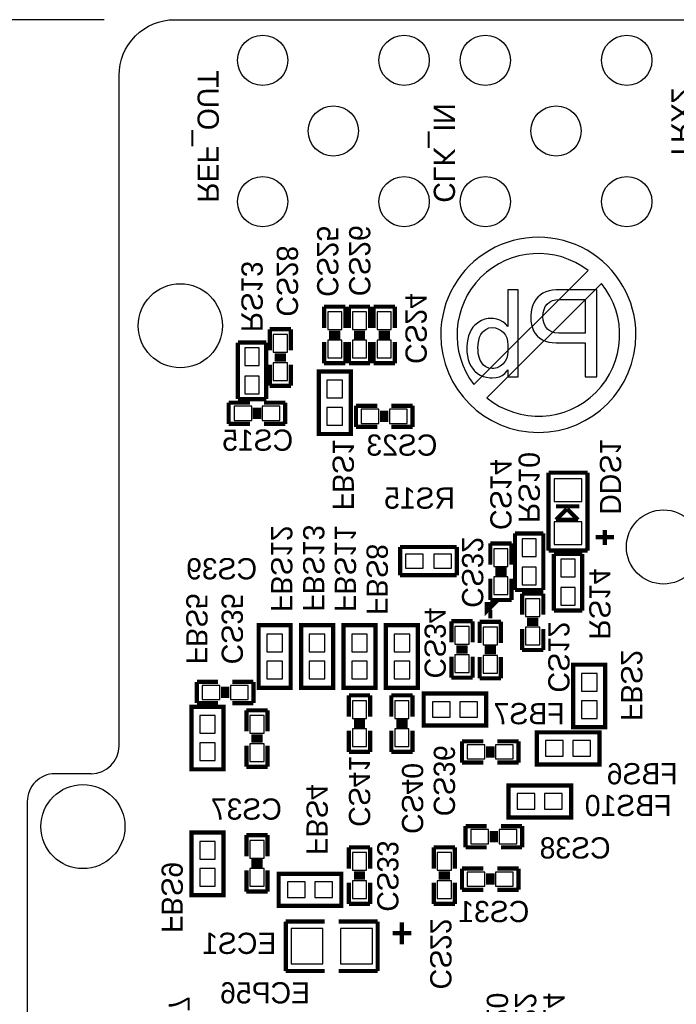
# Model space of a CAD drawing. Extents: x -70 to 514, y -134 to 276.
# Tile 7 of 18: x 0 to 23, y 47 to 83. Entities that reach past the tile are written whole.
import ezdxf
from ezdxf.enums import TextEntityAlignment as Align

# ---------------------------------------------------------------- set-up
doc = ezdxf.new("R2010")
doc.units = 0
for name, color, linetype in [('BOARD_GEOMETRY_DIMENSION', 2, 'CONTINUOUS'), ('BOARD_GEOMETRY_OUTLINE', 3, 'CONTINUOUS'), ('BOARD_GEOMETRY_SILKSCREEN_B', 1, 'CONTINUOUS'), ('PACKAGE_GEOMETRY_SILKSCREEN_B', 4, 'CONTINUOUS'), ('PIN_B', 5, 'CONTINUOUS'), ('REF_DES_SILKSCREEN_B', 6, 'CONTINUOUS')]:
    doc.layers.add(name, color=color, linetype=linetype)

msp = doc.modelspace()

# ---------------------------------------------------------------- linework, layer by layer
at = {"layer": 'BOARD_GEOMETRY_DIMENSION'}
msp.add_lwpolyline([(2.759964, 82.598768), (-22.86, 82.598768)], dxfattribs=at)
at = {"layer": 'BOARD_GEOMETRY_OUTLINE'}
for points in [[(3.299968, 74.295), (3.299968, 80.598772, -0.414214), (5.299964, 82.598768), (62.29985, 82.598768, -0.414214), (64.299846, 80.598772), (64.299846, 72.098662)], [(2.29997, 55.498746, 0.414195), (3.299968, 56.498744)], [(2.302002, 55.498746), (0.999998, 55.498746, 0.414214), (0, 54.498748), (0, 25.598628)]]:
    msp.add_lwpolyline(points, format="xyb", dxfattribs=at)
msp.add_lwpolyline([(3.299968, 56.498744), (3.299968, 74.295)], dxfattribs=at)
at = {"layer": 'BOARD_GEOMETRY_SILKSCREEN_B'}
for points in [[(21.870924, 71.272654, 1), (14.857222, 71.272502, 1)], [(20.15109, 73.585578, 0.879905), (16.051276, 69.48551)], [(16.514318, 69.009514, 0.904472), (20.627086, 73.122282)]]:
    msp.add_lwpolyline(points, format="xyb", close=True, dxfattribs=at)
for points in [[(16.086074, 69.964808), (16.175736, 69.887084), (16.275558, 69.8246), (16.384524, 69.778372), (16.502634, 69.746876), (16.63065, 69.730874), (16.706342, 69.727826), (16.842486, 69.736716), (16.963644, 69.765164), (17.068546, 69.812408), (17.159478, 69.878194), (17.234916, 69.962776), (17.271238, 70.020434), (17.271238, 69.764148), (17.63649, 69.764148), (17.63649, 72.884538), (17.271238, 72.884538), (17.271238, 71.57085), (17.182592, 71.666608), (17.08658, 71.743316), (16.982694, 71.800974), (16.872712, 71.840344), (16.755872, 71.86041), (16.688308, 71.862442), (16.55699, 71.854314), (16.436086, 71.830184), (16.323056, 71.789798), (16.21917, 71.73341), (16.123412, 71.660766), (16.086074, 71.62546), (16.01216, 71.542656), (15.949676, 71.449946), (15.897352, 71.347838), (15.85595, 71.23684), (15.825724, 71.116952), (15.804388, 70.98792), (15.795244, 70.848474), (15.794482, 70.78599), (15.799562, 70.645782), (15.815564, 70.513702), (15.843758, 70.390512), (15.882112, 70.276466), (15.931642, 70.171564), (15.992094, 70.075806), (16.062706, 69.988938)], [(18.2499, 71.318628), (18.319496, 71.234046), (18.329656, 71.223886), (18.414238, 71.151242), (18.51025, 71.091806), (18.617184, 71.04634), (18.736056, 71.013066), (18.865342, 70.993762), (19.004534, 70.986904), (20.043648, 70.986904), (20.043648, 69.764148), (20.463256, 69.764148), (20.463256, 72.884538), (19.004534, 72.884538), (18.8722, 72.877426), (18.749264, 72.855074), (18.633186, 72.818752), (18.527268, 72.767444), (18.428462, 72.700896), (18.34769, 72.629268), (18.273014, 72.543416), (18.211546, 72.447404), (18.163032, 72.34174), (18.12671, 72.225662), (18.103596, 72.099424), (18.09242, 71.96328), (18.09242, 71.918068), (18.098516, 71.774558), (18.117566, 71.643494), (18.149062, 71.523606), (18.193512, 71.415656)], [(19.095212, 72.538336), (20.043648, 72.538336), (20.043648, 71.333868), (19.095212, 71.333868), (18.9611, 71.345044), (18.844006, 71.379334), (18.743168, 71.436738), (18.693892, 71.480172), (18.620994, 71.57085), (18.56867, 71.675752), (18.538444, 71.795894), (18.530316, 71.918068), (18.53946, 72.06234), (18.566638, 72.186292), (18.612104, 72.290178), (18.675604, 72.373998), (18.76933, 72.44969), (18.875248, 72.502014), (18.994374, 72.531224)], [(16.706342, 71.534528), (16.82242, 71.52132), (16.932402, 71.481188), (17.037304, 71.413624), (17.1069, 71.352156), (17.178528, 71.263256), (17.229074, 71.15937), (17.260316, 71.039228), (17.271238, 70.9041), (17.271238, 70.677024), (17.260316, 70.549008), (17.228058, 70.431914), (17.174464, 70.325996), (17.098772, 70.230238), (17.088612, 70.220078), (16.990822, 70.140576), (16.882872, 70.085966), (16.765778, 70.05955), (16.706342, 70.056756), (16.583152, 70.072758), (16.47444, 70.121272), (16.3957, 70.183756), (16.32712, 70.26656), (16.273526, 70.36435), (16.23314, 70.475348), (16.206978, 70.601332), (16.195802, 70.740524), (16.194786, 70.78599), (16.201898, 70.937374), (16.222218, 71.071486), (16.254476, 71.18858), (16.300704, 71.288402), (16.360394, 71.37019), (16.377412, 71.388224), (16.478504, 71.468996), (16.587216, 71.518526), (16.705326, 71.534528)]]:
    msp.add_lwpolyline(points, close=True, dxfattribs=at)
at = {"layer": 'BOARD_GEOMETRY_SILKSCREEN_B', "const_width": 0.1524}
msp.add_lwpolyline([(16.637, 61.087), (16.637, 61.341), (16.51, 61.468), (16.51, 61.341), (16.764, 61.595), (16.51, 61.595), (16.51, 61.468)], dxfattribs=at)
at = {"layer": 'PACKAGE_GEOMETRY_SILKSCREEN_B', "const_width": 0.1524}
for points in [[(11.43, 72.284844), (10.668, 72.284844)], [(10.668, 72.284844), (10.668, 71.522844)], [(11.43, 71.522844), (11.43, 72.284844)], [(12.319, 72.284844), (11.557, 72.284844)], [(11.557, 72.284844), (11.557, 71.522844)], [(12.319, 71.522844), (12.319, 72.284844)], [(13.208, 72.284844), (12.446, 72.284844)], [(12.446, 72.284844), (12.446, 71.522844)], [(13.208, 71.522844), (13.208, 72.284844)], [(9.4742, 71.4756), (8.7122, 71.4756)], [(8.7122, 71.4756), (8.7122, 70.7136)], [(9.4742, 70.7136), (9.4742, 71.4756)], [(11.2522, 71.345044), (10.8458, 71.345044)], [(11.2522, 71.192644), (10.8458, 71.192644)], [(12.1412, 71.345044), (11.7348, 71.345044)], [(12.1412, 71.192644), (11.7348, 71.192644)], [(13.0302, 71.345044), (12.6238, 71.345044)], [(13.0302, 71.192644), (12.6238, 71.192644)], [(7.5692, 70.993), (8.5852, 70.993)], [(7.5692, 68.961), (7.5692, 70.993)], [(8.5852, 70.993), (8.5852, 68.961)], [(10.668, 71.014844), (10.668, 70.252844)], [(11.43, 70.252844), (11.43, 71.014844)], [(11.557, 71.014844), (11.557, 70.252844)], [(12.319, 70.252844), (12.319, 71.014844)], [(12.446, 71.014844), (12.446, 70.252844)], [(13.208, 70.252844), (13.208, 71.014844)], [(8.89, 70.5358), (9.2964, 70.5358)], [(8.89, 70.3834), (9.2964, 70.3834)], [(8.7122, 70.2056), (8.7122, 69.4436)], [(9.4742, 69.4436), (9.4742, 70.2056)], [(10.668, 70.252844), (11.43, 70.252844)], [(11.557, 70.252844), (12.319, 70.252844)], [(12.446, 70.252844), (13.208, 70.252844)], [(10.473944, 69.958966), (10.473944, 67.709034), (11.624056, 67.709034), (11.624056, 69.958966), (10.473944, 69.958966)], [(8.7122, 69.4436), (9.4742, 69.4436)], [(8.5852, 68.961), (7.5692, 68.961)], [(8.001, 68.834), (7.239, 68.834)], [(7.239, 68.834), (7.239, 68.072)], [(8.1788, 68.2498), (8.1788, 68.6562)], [(8.3312, 68.2498), (8.3312, 68.6562)], [(9.271, 68.834), (8.509, 68.834)], [(9.271, 68.072), (9.271, 68.834)], [(12.573, 68.725034), (11.811, 68.725034)], [(11.811, 68.725034), (11.811, 67.963034)], [(13.843, 68.725034), (13.081, 68.725034)], [(13.843, 67.963034), (13.843, 68.725034)], [(12.7508, 68.140834), (12.7508, 68.547234)], [(12.9032, 68.140834), (12.9032, 68.547234)], [(7.239, 68.072), (8.001, 68.072)], [(8.509, 68.072), (9.271, 68.072)], [(11.811, 67.963034), (12.573, 67.963034)], [(13.081, 67.963034), (13.843, 67.963034)], [(18.730976, 63.518796), (18.730976, 66.318638)], [(18.730976, 66.318638), (20.131024, 66.318638)], [(20.131024, 66.318638), (20.131024, 63.518796)], [(19.8374, 65.108836), (18.9992, 65.108836)], [(18.9992, 64.626236), (19.3802, 65.007236)], [(19.3802, 65.007236), (19.4056, 65.007236)], [(19.4056, 65.007236), (19.7866, 64.626236)], [(19.7866, 64.626236), (18.9992, 64.626236)], [(17.526, 64.135), (18.542, 64.135)], [(17.526, 62.103), (17.526, 64.135)], [(18.542, 64.135), (18.542, 62.103)], [(21.082, 64.004444), (20.4216, 64.004444)], [(20.7518, 63.725044), (20.7518, 64.258444)], [(13.3985, 62.632844), (13.3985, 63.648844)], [(13.3985, 63.648844), (15.4305, 63.648844)], [(15.4305, 63.648844), (15.4305, 62.632844)], [(17.399, 63.775844), (16.637, 63.775844)], [(16.637, 63.775844), (16.637, 63.013844)], [(17.399, 63.013844), (17.399, 63.775844)], [(20.131024, 63.518796), (18.730976, 63.518796)], [(18.923, 61.362844), (18.923, 63.394844)], [(18.923, 63.394844), (19.939, 63.394844)], [(19.939, 63.394844), (19.939, 61.362844)], [(15.4305, 62.632844), (13.3985, 62.632844)], [(16.8148, 62.836044), (17.2212, 62.836044)], [(16.8148, 62.683644), (17.2212, 62.683644)], [(16.637, 62.505844), (16.637, 61.743844)], [(17.399, 61.743844), (17.399, 62.505844)], [(18.542, 62.103), (17.526, 62.103)], [(18.542, 61.976), (17.78, 61.976)], [(17.78, 61.976), (17.78, 61.214)], [(18.542, 61.214), (18.542, 61.976)], [(16.637, 61.743844), (17.399, 61.743844)], [(19.939, 61.362844), (18.923, 61.362844)], [(8.314944, 60.83681), (8.314944, 58.586878), (9.465056, 58.586878), (9.465056, 60.83681), (8.314944, 60.83681)], [(9.838944, 60.83681), (9.838944, 58.586878), (10.989056, 58.586878), (10.989056, 60.83681), (9.838944, 60.83681)], [(11.362944, 60.83681), (11.362944, 58.586878), (12.513056, 58.586878), (12.513056, 60.83681), (11.362944, 60.83681)], [(12.886944, 60.83681), (12.886944, 58.586878), (14.037056, 58.586878), (14.037056, 60.83681), (12.886944, 60.83681)], [(16.002, 60.981844), (15.24, 60.981844)], [(15.24, 60.981844), (15.24, 60.219844)], [(16.002, 60.219844), (16.002, 60.981844)], [(17.018, 60.96), (16.256, 60.96)], [(16.256, 60.96), (16.256, 60.198)], [(17.018, 60.198), (17.018, 60.96)], [(18.3642, 61.0362), (17.9578, 61.0362)], [(18.3642, 60.8838), (17.9578, 60.8838)], [(17.78, 60.706), (17.78, 59.944)], [(18.542, 59.944), (18.542, 60.706)], [(15.8242, 60.042044), (15.4178, 60.042044)], [(15.8242, 59.889644), (15.4178, 59.889644)], [(16.8402, 60.0202), (16.4338, 60.0202)], [(16.8402, 59.8678), (16.4338, 59.8678)], [(17.78, 59.944), (18.542, 59.944)], [(15.24, 59.711844), (15.24, 58.949844)], [(16.002, 58.949844), (16.002, 59.711844)], [(16.256, 59.69), (16.256, 58.928)], [(17.018, 58.928), (17.018, 59.69)], [(20.768056, 57.168034), (20.768056, 59.417966), (19.617944, 59.417966), (19.617944, 57.168034), (20.768056, 57.168034)], [(6.858, 58.801), (6.096, 58.801)], [(6.096, 58.801), (6.096, 58.039)], [(8.128, 58.801), (7.366, 58.801)], [(8.128, 58.039), (8.128, 58.801)], [(15.24, 58.949844), (16.002, 58.949844)], [(16.256, 58.928), (17.018, 58.928)], [(7.0358, 58.2168), (7.0358, 58.6232)], [(7.1882, 58.2168), (7.1882, 58.6232)], [(12.319, 58.314844), (11.557, 58.314844)], [(11.557, 58.314844), (11.557, 57.552844)], [(12.319, 57.552844), (12.319, 58.314844)], [(13.843, 58.314844), (13.081, 58.314844)], [(13.081, 58.314844), (13.081, 57.552844)], [(13.843, 57.552844), (13.843, 58.314844)], [(14.242034, 57.231788), (16.491966, 57.231788), (16.491966, 58.3819), (14.242034, 58.3819), (14.242034, 57.231788)], [(6.096, 58.039), (6.858, 58.039)], [(7.366, 58.039), (8.128, 58.039)], [(5.901944, 57.905904), (5.901944, 55.655972), (7.052056, 55.655972), (7.052056, 57.905904), (5.901944, 57.905904)], [(8.636, 57.778904), (7.874, 57.778904)], [(7.874, 57.778904), (7.874, 57.016904)], [(8.636, 57.016904), (8.636, 57.778904)], [(12.1412, 57.375044), (11.7348, 57.375044)], [(13.6652, 57.375044), (13.2588, 57.375044)], [(11.557, 57.044844), (11.557, 56.282844)], [(12.1412, 57.222644), (11.7348, 57.222644)], [(12.319, 56.282844), (12.319, 57.044844)], [(13.081, 57.044844), (13.081, 56.282844)], [(13.6652, 57.222644), (13.2588, 57.222644)], [(13.843, 56.282844), (13.843, 57.044844)], [(18.306034, 55.834788), (20.555966, 55.834788), (20.555966, 56.9849), (18.306034, 56.9849), (18.306034, 55.834788)], [(8.4582, 56.839104), (8.0518, 56.839104)], [(8.4582, 56.686704), (8.0518, 56.686704)], [(16.383, 56.663844), (15.621, 56.663844)], [(15.621, 56.663844), (15.621, 55.901844)], [(17.653, 56.663844), (16.891, 56.663844)], [(17.653, 55.901844), (17.653, 56.663844)], [(7.874, 56.508904), (7.874, 55.746904)], [(8.636, 55.746904), (8.636, 56.508904)], [(11.557, 56.282844), (12.319, 56.282844)], [(13.081, 56.282844), (13.843, 56.282844)], [(16.5608, 56.079644), (16.5608, 56.486044)], [(16.7132, 56.079644), (16.7132, 56.486044)], [(15.621, 55.901844), (16.383, 55.901844)], [(16.891, 55.901844), (17.653, 55.901844)], [(7.874, 55.746904), (8.636, 55.746904)], [(17.290034, 53.929788), (19.539966, 53.929788), (19.539966, 55.0799), (17.290034, 55.0799), (17.290034, 53.929788)], [(7.052056, 51.135788), (7.052056, 53.38572), (5.901944, 53.38572), (5.901944, 51.135788), (7.052056, 51.135788)], [(16.51, 53.615844), (15.748, 53.615844)], [(15.748, 53.615844), (15.748, 52.853844)], [(16.6878, 53.031644), (16.6878, 53.438044)], [(16.8402, 53.031644), (16.8402, 53.438044)], [(17.78, 53.615844), (17.018, 53.615844)], [(17.78, 52.853844), (17.78, 53.615844)], [(8.636, 53.294788), (7.874, 53.294788)], [(7.874, 53.294788), (7.874, 52.532788)], [(8.636, 52.532788), (8.636, 53.294788)], [(12.319, 52.853844), (11.557, 52.853844)], [(11.557, 52.853844), (11.557, 52.091844)], [(12.319, 52.091844), (12.319, 52.853844)], [(15.367, 52.853844), (14.605, 52.853844)], [(14.605, 52.853844), (14.605, 52.091844)], [(15.367, 52.091844), (15.367, 52.853844)], [(15.748, 52.853844), (16.51, 52.853844)], [(17.018, 52.853844), (17.78, 52.853844)], [(8.0518, 52.354988), (8.4582, 52.354988)], [(7.874, 52.024788), (7.874, 51.262788)], [(8.0518, 52.202588), (8.4582, 52.202588)], [(8.636, 51.262788), (8.636, 52.024788)], [(16.383, 52.091844), (15.621, 52.091844)], [(15.621, 52.091844), (15.621, 51.329844)], [(17.653, 52.091844), (16.891, 52.091844)], [(17.653, 51.329844), (17.653, 52.091844)], [(11.284966, 51.9049), (9.035034, 51.9049), (9.035034, 50.754788), (11.284966, 50.754788), (11.284966, 51.9049)], [(11.7348, 51.914044), (12.1412, 51.914044)], [(11.7348, 51.761644), (12.1412, 51.761644)], [(14.7828, 51.914044), (15.1892, 51.914044)], [(14.7828, 51.761644), (15.1892, 51.761644)], [(16.5608, 51.507644), (16.5608, 51.914044)], [(16.7132, 51.507644), (16.7132, 51.914044)], [(7.874, 51.262788), (8.636, 51.262788)], [(11.557, 51.583844), (11.557, 50.821844)], [(12.319, 50.821844), (12.319, 51.583844)], [(14.605, 51.583844), (14.605, 50.821844)], [(15.367, 50.821844), (15.367, 51.583844)], [(15.621, 51.329844), (16.383, 51.329844)], [(16.891, 51.329844), (17.653, 51.329844)], [(11.557, 50.821844), (12.319, 50.821844)], [(14.605, 50.821844), (15.367, 50.821844)], [(9.29005, 50.186844), (9.29005, 48.408844)], [(10.68705, 50.186844), (9.29005, 50.186844)], [(11.19505, 50.186844), (12.59205, 50.186844)], [(12.59205, 50.186844), (12.59205, 48.408844)], [(13.45565, 50.161444), (13.45565, 49.367694)], [(13.79855, 49.767744), (13.12545, 49.767744)], [(9.29005, 48.408844), (10.68705, 48.408844)], [(12.59205, 48.408844), (11.19505, 48.408844)]]:
    msp.add_lwpolyline(points, dxfattribs=at)
at = {"layer": 'PIN_B'}
for points in [[(10.795, 71.459344), (11.303, 71.459344), (11.303, 72.094344), (10.795, 72.094344)], [(11.684, 71.459344), (12.192, 71.459344), (12.192, 72.094344), (11.684, 72.094344)], [(12.573, 71.459344), (13.081, 71.459344), (13.081, 72.094344), (12.573, 72.094344)], [(9.3472, 71.2851), (8.8392, 71.2851), (8.8392, 70.6501), (9.3472, 70.6501)], [(8.3312, 70.8025), (7.8232, 70.8025), (7.8232, 70.1675), (8.3312, 70.1675)], [(10.795, 70.443344), (11.303, 70.443344), (11.303, 71.078344), (10.795, 71.078344)], [(11.684, 70.443344), (12.192, 70.443344), (12.192, 71.078344), (11.684, 71.078344)], [(12.573, 70.443344), (13.081, 70.443344), (13.081, 71.078344), (12.573, 71.078344)], [(9.3472, 70.2691), (8.8392, 70.2691), (8.8392, 69.6341), (9.3472, 69.6341)], [(8.3312, 69.7865), (7.8232, 69.7865), (7.8232, 69.1515), (8.3312, 69.1515)], [(11.3284, 69.641466), (10.7696, 69.641466), (10.7696, 69.006466), (11.3284, 69.006466)], [(7.4295, 68.707), (7.4295, 68.199), (8.0645, 68.199), (8.0645, 68.707)], [(8.4455, 68.707), (8.4455, 68.199), (9.0805, 68.199), (9.0805, 68.707)], [(11.3284, 68.661534), (10.7696, 68.661534), (10.7696, 68.026534), (11.3284, 68.026534)], [(12.0015, 68.598034), (12.0015, 68.090034), (12.6365, 68.090034), (12.6365, 68.598034)], [(13.0175, 68.598034), (13.0175, 68.090034), (13.6525, 68.090034), (13.6525, 68.598034)], [(18.9357, 65.287398), (19.9263, 65.287398), (19.9263, 66.100198), (18.9357, 66.100198)], [(18.9357, 63.737236), (19.9263, 63.737236), (19.9263, 64.550036), (18.9357, 64.550036)], [(18.288, 63.9445), (17.78, 63.9445), (17.78, 63.3095), (18.288, 63.3095)], [(14.224, 62.886844), (14.224, 63.394844), (13.589, 63.394844), (13.589, 62.886844)], [(15.24, 62.886844), (15.24, 63.394844), (14.605, 63.394844), (14.605, 62.886844)], [(17.272, 63.585344), (16.764, 63.585344), (16.764, 62.950344), (17.272, 62.950344)], [(19.177, 62.569344), (19.685, 62.569344), (19.685, 63.204344), (19.177, 63.204344)], [(18.288, 62.9285), (17.78, 62.9285), (17.78, 62.2935), (18.288, 62.2935)], [(17.272, 62.569344), (16.764, 62.569344), (16.764, 61.934344), (17.272, 61.934344)], [(19.177, 61.553344), (19.685, 61.553344), (19.685, 62.188344), (19.177, 62.188344)], [(17.907, 61.1505), (18.415, 61.1505), (18.415, 61.7855), (17.907, 61.7855)], [(9.1694, 60.51931), (8.6106, 60.51931), (8.6106, 59.88431), (9.1694, 59.88431)], [(10.6934, 60.51931), (10.1346, 60.51931), (10.1346, 59.88431), (10.6934, 59.88431)], [(12.2174, 60.51931), (11.6586, 60.51931), (11.6586, 59.88431), (12.2174, 59.88431)], [(13.7414, 60.51931), (13.1826, 60.51931), (13.1826, 59.88431), (13.7414, 59.88431)], [(15.367, 60.156344), (15.875, 60.156344), (15.875, 60.791344), (15.367, 60.791344)], [(16.383, 60.1345), (16.891, 60.1345), (16.891, 60.7695), (16.383, 60.7695)], [(17.907, 60.1345), (18.415, 60.1345), (18.415, 60.7695), (17.907, 60.7695)], [(9.1694, 59.539378), (8.6106, 59.539378), (8.6106, 58.904378), (9.1694, 58.904378)], [(10.6934, 59.539378), (10.1346, 59.539378), (10.1346, 58.904378), (10.6934, 58.904378)], [(12.2174, 59.539378), (11.6586, 59.539378), (11.6586, 58.904378), (12.2174, 58.904378)], [(13.7414, 59.539378), (13.1826, 59.539378), (13.1826, 58.904378), (13.7414, 58.904378)], [(15.367, 59.140344), (15.875, 59.140344), (15.875, 59.775344), (15.367, 59.775344)], [(16.383, 59.1185), (16.891, 59.1185), (16.891, 59.7535), (16.383, 59.7535)], [(19.9136, 58.465466), (20.4724, 58.465466), (20.4724, 59.100466), (19.9136, 59.100466)], [(6.2865, 58.674), (6.2865, 58.166), (6.9215, 58.166), (6.9215, 58.674)], [(7.3025, 58.674), (7.3025, 58.166), (7.9375, 58.166), (7.9375, 58.674)], [(11.684, 57.489344), (12.192, 57.489344), (12.192, 58.124344), (11.684, 58.124344)], [(13.208, 57.489344), (13.716, 57.489344), (13.716, 58.124344), (13.208, 58.124344)], [(14.559534, 58.086244), (14.559534, 57.527444), (15.194534, 57.527444), (15.194534, 58.086244)], [(15.539466, 58.086244), (15.539466, 57.527444), (16.174466, 57.527444), (16.174466, 58.086244)], [(19.9136, 57.485534), (20.4724, 57.485534), (20.4724, 58.120534), (19.9136, 58.120534)], [(6.7564, 57.588404), (6.1976, 57.588404), (6.1976, 56.953404), (6.7564, 56.953404)], [(8.001, 56.953404), (8.509, 56.953404), (8.509, 57.588404), (8.001, 57.588404)], [(11.684, 56.473344), (12.192, 56.473344), (12.192, 57.108344), (11.684, 57.108344)], [(13.208, 56.473344), (13.716, 56.473344), (13.716, 57.108344), (13.208, 57.108344)], [(18.623534, 56.689244), (18.623534, 56.130444), (19.258534, 56.130444), (19.258534, 56.689244)], [(19.603466, 56.689244), (19.603466, 56.130444), (20.238466, 56.130444), (20.238466, 56.689244)], [(6.7564, 56.608472), (6.1976, 56.608472), (6.1976, 55.973472), (6.7564, 55.973472)], [(8.001, 55.937404), (8.509, 55.937404), (8.509, 56.572404), (8.001, 56.572404)], [(15.8115, 56.536844), (15.8115, 56.028844), (16.4465, 56.028844), (16.4465, 56.536844)], [(16.8275, 56.536844), (16.8275, 56.028844), (17.4625, 56.028844), (17.4625, 56.536844)], [(17.607534, 54.784244), (17.607534, 54.225444), (18.242534, 54.225444), (18.242534, 54.784244)], [(18.587466, 54.784244), (18.587466, 54.225444), (19.222466, 54.225444), (19.222466, 54.784244)], [(15.9385, 53.488844), (15.9385, 52.980844), (16.5735, 52.980844), (16.5735, 53.488844)], [(16.9545, 53.488844), (16.9545, 52.980844), (17.5895, 52.980844), (17.5895, 53.488844)], [(8.509, 53.104288), (8.001, 53.104288), (8.001, 52.469288), (8.509, 52.469288)], [(6.1976, 52.43322), (6.7564, 52.43322), (6.7564, 53.06822), (6.1976, 53.06822)], [(12.192, 52.663344), (11.684, 52.663344), (11.684, 52.028344), (12.192, 52.028344)], [(15.24, 52.663344), (14.732, 52.663344), (14.732, 52.028344), (15.24, 52.028344)], [(6.1976, 51.453288), (6.7564, 51.453288), (6.7564, 52.088288), (6.1976, 52.088288)], [(8.509, 52.088288), (8.001, 52.088288), (8.001, 51.453288), (8.509, 51.453288)], [(15.8115, 51.964844), (15.8115, 51.456844), (16.4465, 51.456844), (16.4465, 51.964844)], [(16.8275, 51.964844), (16.8275, 51.456844), (17.4625, 51.456844), (17.4625, 51.964844)], [(9.987534, 51.050444), (9.987534, 51.609244), (9.352534, 51.609244), (9.352534, 51.050444)], [(10.967466, 51.050444), (10.967466, 51.609244), (10.332466, 51.609244), (10.332466, 51.050444)], [(12.192, 51.647344), (11.684, 51.647344), (11.684, 51.012344), (12.192, 51.012344)], [(15.24, 51.647344), (14.732, 51.647344), (14.732, 51.012344), (15.24, 51.012344)], [(10.62355, 48.662844), (10.62355, 49.932844), (9.48055, 49.932844), (9.48055, 48.662844)], [(12.40155, 48.662844), (12.40155, 49.932844), (11.25855, 49.932844), (11.25855, 48.662844)]]:
    msp.add_lwpolyline(points, close=True, dxfattribs=at)
for centre, radius in [((8.459724, 81.138776), 0.9017), ((13.539724, 81.138776), 0.9017), ((16.459708, 81.138776), 0.9017), ((21.539708, 81.138776), 0.9017), ((10.999724, 78.598776), 0.9017), ((18.999708, 78.598776), 0.9017), ((8.459724, 76.058776), 0.9017), ((13.539724, 76.058776), 0.9017), ((16.459708, 76.058776), 0.9017), ((21.539708, 76.058776), 0.9017), ((5.500116, 71.59879), 1.5113), ((22.86, 63.648844), 1.3335), ((2.00025, 53.598826), 1.5113)]:
    msp.add_circle(centre, radius, dxfattribs=at)

# ---------------------------------------------------------------- texts
at = {"layer": 'BOARD_GEOMETRY_SILKSCREEN_B', "text_generation_flag": 2, "width": 1.000333}
for s, p in [('REF_OUT', (6.1214, 76.0222)), ('TRX2', (23.1394, 77.5462)), ('CLK_IN', (14.605, 76.0222))]:
    msp.add_text(s, height=0.762, rotation=270, dxfattribs=at).set_placement(p)
at = {"layer": 'REF_DES_SILKSCREEN_B', "text_generation_flag": 2, "width": 1.000333}
for s, p in [('CS25', (10.414, 73.914)), ('CS26', (11.564112, 73.935844)), ('CS28', (8.9662, 73.2028)), ('RS13', (7.6962, 72.644)), ('CS24', (13.589, 71.501)), ('FBS1', (10.9728, 66.2432)), ('DDS1', (20.574, 66.167)), ('RS10', (17.653, 65.786)), ('CS14', (16.637, 65.532)), ('FBS12', (8.763, 62.865)), ('FBS13', (9.913112, 62.886844)), ('FBS11', (11.049, 62.865)), ('CS32', (15.621, 62.738)), ('FBS8', (12.192, 62.484)), ('RS14', (20.193, 61.595)), ('FBS5', (5.715, 60.706)), ('CS35', (6.985, 60.706)), ('CS34', (14.2748, 60.198)), ('CS12', (18.7198, 59.69)), ('FBS2', (21.336, 58.674)), ('CS36', (14.605, 55.245)), ('CS41', (11.557, 54.864)), ('CS40', (13.462, 54.61)), ('FBS4', (10.033, 53.848)), ('CS33', (12.573, 51.816)), ('FBS9', (4.826, 51.054)), ('CS22', (14.478, 49.022)), ('RP20', (16.51, 46.355)), ('RP22', (17.526, 46.355)), ('RP14', (18.542, 46.355))]:
    msp.add_text(s, height=0.762, rotation=270, dxfattribs=at).set_placement(p, align=Align.CENTER)
for s, p in [('CS15', (8.2804, 67.1068)), ('CS23', (13.462, 66.929)), ('RS15', (14.097, 65.024)), ('CS39', (6.985, 62.484)), ('FBS7', (18.034, 57.277)), ('FBS6', (22.098, 55.118)), ('CS37', (7.874, 53.848)), ('FBS10', (21.59, 53.975)), ('CS38', (19.685, 52.451)), ('CS31', (16.764, 50.165)), ('ECS1', (7.62, 49.022))]:
    msp.add_text(s, height=0.762, dxfattribs=at).set_placement(p, align=Align.CENTER)
msp.add_text('ECP56', height=0.762, dxfattribs=at).set_placement((10.16, 47.244))
msp.add_text('CP37', height=0.762, rotation=270, dxfattribs=at).set_placement((5.08, 44.958))

doc.saveas('drawing.dxf')
